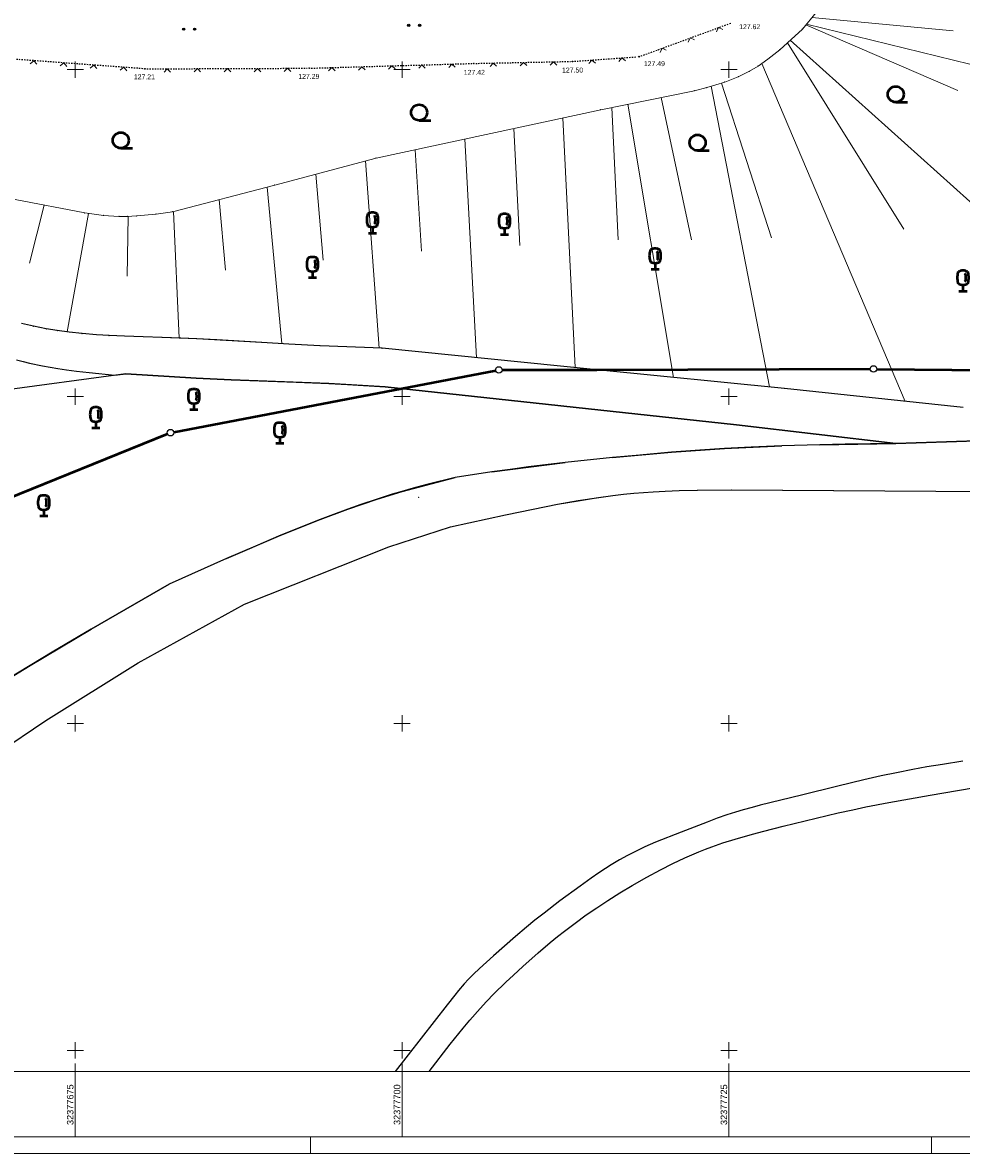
# Model space of a CAD drawing. Header units: metres. Extents: x 32377355 to 32378041, y 5707167 to 5708004.
# Tile 11 of 80: x 32377671 to 32377743, y 5707167 to 5707254. Entities that reach past the tile are written whole.
import ezdxf

# ---------------------------------------------------------------- set-up
doc = ezdxf.new("R2010")
doc.units = ezdxf.units.M
doc.header["$LTSCALE"] = 0.25
doc.linetypes.add('LF1', pattern=[0])
doc.linetypes.add('LF33', pattern=[9.2, 0.1, 0, 9.1])
doc.layers.get('0').update_dxf_attribs({"color": 1, "linetype": 'CONTINUOUS'})
for name, color, linetype, lineweight in [('Bauwerke_ Einrichtungen_ Verkehr', 40, 'CONTINUOUS', 25), ('Besondere Vegetationsmerkmale', 91, 'CONTINUOUS', 25), ('Ebene 71', 71, 'CONTINUOUS', 0), ('Ebene 9082', 7, 'CONTINUOUS', 18), ('Flurstücke_ Grenzpunkte', 51, 'CONTINUOUS', 25), ('Neues Aufmaß Süd', 122, 'CONTINUOUS', 0), ('Reliefformen', 32, 'CONTINUOUS', 25), ('Text zu Ebene 9082', 66, 'CONTINUOUS', 0), ('TN_ Siedlung', 211, 'CONTINUOUS', 25), ('Vermessungspunkte', 211, 'CONTINUOUS', 25)]:
    doc.layers.add(name, color=color, linetype=linetype, lineweight=lineweight)
doc.styles.add('Schrift rechtsgenei', font='Arial.ttf')

# ---------------------------------------------------------------- blocks, each defined once
blk = doc.blocks.new('*X21')
at = {"color": 7, "linetype": 'LF1', "lineweight": 18}
for p, q in [((32377731.347918, 5707253.973632), (32377742.152658, 5707252.964925)), ((32377730.889938, 5707253.410305), (32377742.510752, 5707248.38646)), ((32377730.931093, 5707253.460927), (32377753.50419, 5707247.954317)), ((32377729.69958, 5707252.231022), (32377755.580203, 5707228.995365)), ((32377729.491958, 5707252.0393), (32377738.373255, 5707237.78964)), ((32377727.527128, 5707250.46737), (32377738.473733, 5707224.625905)), ((32377723.642513, 5707248.715815), (32377728.104348, 5707225.72756)), ((32377724.42928, 5707248.95671), (32377728.260862, 5707237.132787)), ((32377719.816638, 5707247.861765), (32377722.145433, 5707236.976045)), ((32377716.056327, 5707247.101092), (32377716.53315, 5707236.968667)), ((32377717.261565, 5707247.3449), (32377720.77422, 5707226.460072)), ((32377712.31131, 5707246.305782), (32377713.232958, 5707227.213685)), ((32377708.559565, 5707245.497765), (32377709.01123, 5707236.5441)), ((32377704.795368, 5707244.687065), (32377705.704735, 5707227.965993)), ((32377701.000865, 5707243.86984), (32377701.488005, 5707236.104267)), ((32377697.198345, 5707243.008602), (32377698.255615, 5707228.696728)), ((32377693.394675, 5707241.993832), (32377693.98029, 5707235.417117)), ((32377689.672217, 5707241.004255), (32377690.795055, 5707229.042442)), ((32377686.011043, 5707240.04939), (32377686.485775, 5707234.656652)), ((32377672.628035, 5707239.63148), (32377671.497103, 5707235.181207)), ((32377682.51862, 5707239.138535), (32377682.955628, 5707229.465697)), ((32377676.015448, 5707238.993882), (32377674.398398, 5707229.941463)), ((32377679.051173, 5707238.773557), (32377678.97148, 5707234.19211))]:
    blk.add_line(p, q, dxfattribs=at)
blk = doc.blocks.new('S112')
at = {"color": 0, "lineweight": -2}
for p, q in [((-0.4, 0.4), (0, 0)), ((0, 0), (0.4, 0.4))]:
    blk.add_line(p, q, dxfattribs=at)
blk = doc.blocks.new('S163')
at = {"lineweight": -2}
blk.add_hatch(color=0, dxfattribs=at).paths.add_polyline_path([(0, 0.031635, -1), (0, -0.031635, -1)], flags=0)
at = {"color": 0, "lineweight": -2}
blk.add_circle((0, 0), 0.031635, dxfattribs=at)
blk = doc.blocks.new('Gras_ Grünanlage_ -fläche_ -land')
at = {"lineweight": -2}
h = blk.add_hatch(color=0, dxfattribs=at)
h.paths.add_polyline_path([(-0.415, 0.085, -1), (-0.415, -0.085, -1)], flags=0)
h.paths.add_polyline_path([(0.415, 0.085, -1), (0.415, -0.085, -1)], flags=0)
at = {"color": 0, "lineweight": -2}
for centre in [(-0.415, 0), (0.415, 0)]:
    blk.add_circle(centre, 0.085, dxfattribs=at)
blk = doc.blocks.new('Baumbestand_ Laubholz', base_point=(0.0007, 0))
at = {"color": 0, "lineweight": -2}
blk.add_line((-0.09557, -0.40303), (0.5, -0.40303), dxfattribs=at)
blk.add_circle((-0.09557, 0), 0.40443, dxfattribs=at)
blk = doc.blocks.new('Laubbaum', base_point=(0, -0.5))
at = {"color": 0, "lineweight": -2}
for p, q in [((-0.25755, 0.14275), (-0.255405, 0.20252)), ((-0.255405, 0.08298), (-0.25755, 0.14275)), ((-0.255405, 0.20252), (-0.248985, 0.261985)), ((-0.248985, 0.023515), (-0.255405, 0.08298)), ((-0.248985, 0.261985), (-0.23832, 0.32084)), ((-0.23832, -0.03534), (-0.248985, 0.023515)), ((-0.23832, 0.32084), (-0.223465, 0.378775)), ((-0.223465, 0.378775), (-0.2045, 0.4355)), ((-0.2045, 0.4355), (-0.170865, 0.45636)), ((-0.170865, 0.45636), (-0.13513, 0.47336)), ((-0.13513, 0.47336), (-0.097725, 0.4863)), ((-0.097725, 0.4863), (-0.05912, 0.495015)), ((-0.05912, 0.495015), (-0.01979, 0.4994)), ((-0.01979, 0.4994), (0.01979, 0.4994)), ((0.01979, 0.4994), (0.05912, 0.495015)), ((0.05912, 0.495015), (0.097725, 0.4863)), ((0.072, 0.3585), (0.09129, 0.335215)), ((0.09129, 0.335215), (0.105485, 0.308515)), ((0.097725, 0.4863), (0.13513, 0.47336)), ((0.114, 0), (0.104515, -0.021505)), ((0.105485, 0.308515), (0.114, 0.2795)), ((0.114, 0.2795), (0.118245, 0.13975)), ((0.118245, 0.13975), (0.114, 0)), ((0.13513, 0.47336), (0.170865, 0.45636)), ((0.170865, 0.45636), (0.2045, 0.4355)), ((0.2045, 0.4355), (0.223465, 0.378775)), ((0.223465, 0.378775), (0.23832, 0.32084)), ((0.23832, 0.32084), (0.248985, 0.261985)), ((0.248985, 0.023515), (0.23832, -0.03534)), ((0.248985, 0.261985), (0.255405, 0.20252)), ((0.255405, 0.08298), (0.248985, 0.023515)), ((0.255405, 0.20252), (0.25755, 0.14275)), ((0.25755, 0.14275), (0.255405, 0.08298)), ((-0.223465, -0.093275), (-0.23832, -0.03534)), ((-0.2045, -0.15), (-0.223465, -0.093275)), ((-0.17082, -0.170725), (-0.2045, -0.15)), ((0.1905, -0.5), (-0.1905, -0.5)), ((-0.135065, -0.187615), (-0.17082, -0.170725)), ((-0.097665, -0.200465), (-0.135065, -0.187615)), ((-0.05908, -0.20912), (-0.097665, -0.200465)), ((-0.019775, -0.213475), (-0.05908, -0.20912)), ((0.019775, -0.213475), (-0.019775, -0.213475)), ((0, -0.2205), (0, -0.5)), ((0.05908, -0.20912), (0.019775, -0.213475)), ((0.097665, -0.200465), (0.05908, -0.20912)), ((0.09082, -0.04061), (0.0735, -0.0565)), ((0.104515, -0.021505), (0.09082, -0.04061)), ((0.135065, -0.187615), (0.097665, -0.200465)), ((0.17082, -0.170725), (0.135065, -0.187615)), ((0.2045, -0.15), (0.17082, -0.170725)), ((0.223465, -0.093275), (0.2045, -0.15)), ((0.23832, -0.03534), (0.223465, -0.093275))]:
    blk.add_line(p, q, dxfattribs=at)
blk = doc.blocks.new('Grenzpunkt mit Abmarkung')
at = {"color": 0, "lineweight": -2}
blk.add_circle((0, 0), 0.5, dxfattribs=at)

msp = doc.modelspace()

# ---------------------------------------------------------------- linework, layer by layer
at = {"layer": 'Bauwerke_ Einrichtungen_ Verkehr', "color": 37, "linetype": 'Continuous', "lineweight": 25, "true_color": 0x805c3b}
for p, q in [((32377671.80272, 5707230.364002), (32377670.88772, 5707230.579002)), ((32377672.78472, 5707230.171002), (32377671.80272, 5707230.364002)), ((32377673.62272, 5707230.035002), (32377672.78472, 5707230.171002)), ((32377674.52772, 5707229.913003), (32377673.62272, 5707230.035002)), ((32377675.52172, 5707229.806002), (32377674.52772, 5707229.913003)), ((32377676.63872, 5707229.715002), (32377675.52172, 5707229.806002)), ((32377677.59272, 5707229.657003), (32377676.63872, 5707229.715002)), ((32377678.78472, 5707229.603002), (32377677.59272, 5707229.657003)), ((32377683.07472, 5707229.471002), (32377678.78472, 5707229.603002)), ((32377684.29272, 5707229.418003), (32377683.07472, 5707229.471002)), ((32377685.83372, 5707229.335002), (32377684.29272, 5707229.418003)), ((32377689.27572, 5707229.118002), (32377685.83372, 5707229.335002)), ((32377691.35372, 5707228.992003), (32377689.27572, 5707229.118002)), ((32377693.72872, 5707228.873003), (32377691.35372, 5707228.992003)), ((32377698.47972, 5707228.688002), (32377693.72872, 5707228.873003)), ((32377714.89472, 5707227.049003), (32377698.47972, 5707228.688002)), ((32377670.51472, 5707227.806002), (32377671.01372, 5707227.676002)), ((32377671.01372, 5707227.676002), (32377671.51072, 5707227.556002)), ((32377671.51072, 5707227.556002), (32377672.51072, 5707227.345002)), ((32377672.51072, 5707227.345002), (32377673.66072, 5707227.145003)), ((32377673.66072, 5707227.145003), (32377674.33472, 5707227.044002)), ((32377674.33472, 5707227.044002), (32377675.10872, 5707226.941003)), ((32377729.25072, 5707225.613002), (32377714.89472, 5707227.049003)), ((32377675.10872, 5707226.941003), (32377676.07872, 5707226.827003)), ((32377676.07872, 5707226.827003), (32377678.02072, 5707226.625002)), ((32377678.02072, 5707226.625002), (32377678.86872, 5707226.738002)), ((32377678.86872, 5707226.738002), (32377684.24272, 5707226.410002)), ((32377684.24272, 5707226.410002), (32377686.93072, 5707226.275003)), ((32377686.93072, 5707226.275003), (32377691.90472, 5707226.085002)), ((32377691.90472, 5707226.085002), (32377694.39072, 5707225.980003)), ((32377694.39072, 5707225.980003), (32377695.83472, 5707225.905002)), ((32377695.83472, 5707225.905002), (32377698.72172, 5707225.735003)), ((32377698.72172, 5707225.735003), (32377725.57172, 5707222.842002)), ((32377742.92972, 5707224.149002), (32377729.25072, 5707225.613002)), ((32377725.57172, 5707222.842002), (32377737.78272, 5707221.403002)), ((32377737.78272, 5707221.403002), (32377759.11672, 5707222.104002)), ((32377741.32872, 5707196.868002), (32377740.13172, 5707196.671002)), ((32377742.88972, 5707197.105003), (32377741.32872, 5707196.868002)), ((32377736.65572, 5707195.987002), (32377735.31872, 5707195.684003)), ((32377737.82472, 5707196.235003), (32377736.65572, 5707195.987002)), ((32377739.08272, 5707196.482002), (32377737.82472, 5707196.235003)), ((32377740.13172, 5707196.671002), (32377739.08272, 5707196.482002)), ((32377733.32672, 5707195.206002), (32377730.55172, 5707194.517002)), ((32377735.31872, 5707195.684003), (32377733.32672, 5707195.206002)), ((32377740.39872, 5707194.517002), (32377745.05272, 5707195.317002)), ((32377730.55172, 5707194.517002), (32377727.38572, 5707193.740002)), ((32377737.24472, 5707193.958003), (32377740.39872, 5707194.517002)), ((32377726.08472, 5707193.389003), (32377725.50172, 5707193.215002)), ((32377726.77172, 5707193.580002), (32377726.08472, 5707193.389003)), ((32377727.38572, 5707193.740002), (32377726.77172, 5707193.580002)), ((32377733.36272, 5707193.161002), (32377734.47272, 5707193.405002)), ((32377734.47272, 5707193.405002), (32377735.47472, 5707193.615002)), ((32377735.47472, 5707193.615002), (32377737.24472, 5707193.958003)), ((32377723.33772, 5707192.463003), (32377721.34972, 5707191.691003)), ((32377724.10872, 5707192.747003), (32377723.33772, 5707192.463003)), ((32377724.85472, 5707193.006002), (32377724.10872, 5707192.747003)), ((32377725.50172, 5707193.215002), (32377724.85472, 5707193.006002)), ((32377729.15272, 5707192.149002), (32377731.67972, 5707192.769002)), ((32377731.67972, 5707192.769002), (32377733.36272, 5707193.161002)), ((32377721.34972, 5707191.691003), (32377719.39472, 5707190.911002)), ((32377726.80072, 5707191.540002), (32377727.67072, 5707191.773002)), ((32377727.67072, 5707191.773002), (32377729.15272, 5707192.149002)), ((32377719.39472, 5707190.911002), (32377718.57072, 5707190.555003)), ((32377723.70672, 5707190.569002), (32377724.53972, 5707190.861003)), ((32377724.53972, 5707190.861003), (32377725.49372, 5707191.164002)), ((32377725.49372, 5707191.164002), (32377726.80072, 5707191.540002)), ((32377717.23472, 5707189.904002), (32377716.64672, 5707189.578002)), ((32377717.84872, 5707190.217002), (32377717.23472, 5707189.904002)), ((32377718.57072, 5707190.555003), (32377717.84872, 5707190.217002)), ((32377721.62672, 5707189.715002), (32377722.16772, 5707189.954002)), ((32377722.16772, 5707189.954002), (32377722.69272, 5707190.175002)), ((32377722.69272, 5707190.175002), (32377723.20572, 5707190.380002)), ((32377723.20572, 5707190.380002), (32377723.70672, 5707190.569002)), ((32377716.00172, 5707189.190003), (32377715.55872, 5707188.908002)), ((32377716.64672, 5707189.578002), (32377716.00172, 5707189.190003)), ((32377719.76672, 5707188.809003), (32377720.72472, 5707189.291002)), ((32377720.72472, 5707189.291002), (32377721.62672, 5707189.715002)), ((32377714.46972, 5707188.171002), (32377713.62272, 5707187.569002)), ((32377715.06272, 5707188.580002), (32377714.46972, 5707188.171002)), ((32377715.55872, 5707188.908002), (32377715.06272, 5707188.580002)), ((32377717.60972, 5707187.612002), (32377718.73772, 5707188.256002)), ((32377718.73772, 5707188.256002), (32377719.76672, 5707188.809003)), ((32377713.62272, 5707187.569002), (32377712.07672, 5707186.433002)), ((32377716.65172, 5707187.037003), (32377717.60972, 5707187.612002)), ((32377712.07672, 5707186.433002), (32377710.86372, 5707185.503003)), ((32377714.89872, 5707185.911002), (32377715.75072, 5707186.471002)), ((32377715.75072, 5707186.471002), (32377716.65172, 5707187.037003)), ((32377714.09072, 5707185.356003), (32377714.89872, 5707185.911002)), ((32377710.16872, 5707184.948002), (32377709.53072, 5707184.423003)), ((32377710.86372, 5707185.503003), (32377710.16872, 5707184.948002)), ((32377712.41972, 5707184.118002), (32377713.23272, 5707184.736003)), ((32377713.23272, 5707184.736003), (32377714.09072, 5707185.356003)), ((32377709.53072, 5707184.423003), (32377708.68372, 5707183.700002)), ((32377711.89872, 5707183.705002), (32377712.41972, 5707184.118002)), ((32377708.68372, 5707183.700002), (32377707.00672, 5707182.224003)), ((32377710.40972, 5707182.456002), (32377711.34272, 5707183.250002)), ((32377711.34272, 5707183.250002), (32377711.89872, 5707183.705002)), ((32377707.00672, 5707182.224003), (32377705.92172, 5707181.256002)), ((32377709.25072, 5707181.429003), (32377710.40972, 5707182.456002)), ((32377705.92172, 5707181.256002), (32377705.47272, 5707180.831002)), ((32377708.52372, 5707180.765003), (32377709.25072, 5707181.429003)), ((32377705.08272, 5707180.441003), (32377704.75772, 5707180.093003)), ((32377705.47272, 5707180.831002), (32377705.08272, 5707180.441003)), ((32377707.94772, 5707180.226002), (32377708.52372, 5707180.765003)), ((32377704.30972, 5707179.570002), (32377704.03572, 5707179.229002)), ((32377704.75772, 5707180.093003), (32377704.30972, 5707179.570002)), ((32377707.01972, 5707179.321003), (32377707.94772, 5707180.226002)), ((32377704.03572, 5707179.229002), (32377703.45472, 5707178.478002)), ((32377705.96572, 5707178.212002), (32377706.46172, 5707178.747003)), ((32377706.46172, 5707178.747003), (32377707.01972, 5707179.321003)), ((32377703.45472, 5707178.478002), (32377699.466752, 5707173.3775)), ((32377705.18672, 5707177.320002), (32377705.96572, 5707178.212002)), ((32377704.68072, 5707176.711002), (32377705.18672, 5707177.320002)), ((32377703.68572, 5707175.479002), (32377704.68072, 5707176.711002)), ((32377702.073545, 5707173.3775), (32377703.68572, 5707175.479002))]:
    msp.add_line(p, q, dxfattribs=at)
at = {"layer": 'Bauwerke_ Einrichtungen_ Verkehr', "color": 253, "linetype": 'Continuous', "lineweight": 25, "true_color": 0xb2b2b2}
for p, q in [((32377759.11672, 5707222.104002), (32377737.78572, 5707221.405002)), ((32377724.67772, 5707221.028002), (32377722.77872, 5707220.904002)), ((32377724.67972, 5707221.029002), (32377722.78072, 5707220.905002)), ((32377726.71272, 5707221.134003), (32377724.67772, 5707221.028002)), ((32377726.71472, 5707221.135002), (32377724.67972, 5707221.029002)), ((32377729.04072, 5707221.227002), (32377726.71272, 5707221.134003)), ((32377729.04372, 5707221.228002), (32377726.71472, 5707221.135002)), ((32377731.95272, 5707221.307002), (32377729.04072, 5707221.227002)), ((32377731.95572, 5707221.309003), (32377729.04372, 5707221.228002)), ((32377733.89472, 5707221.346002), (32377731.95272, 5707221.307002)), ((32377733.89772, 5707221.347002), (32377731.95572, 5707221.309003)), ((32377737.78272, 5707221.403002), (32377733.89472, 5707221.346002)), ((32377737.78572, 5707221.405002), (32377733.89772, 5707221.347002)), ((32377716.09572, 5707220.324002), (32377712.48372, 5707219.961002)), ((32377716.09672, 5707220.325002), (32377712.48472, 5707219.962002)), ((32377717.90072, 5707220.497003), (32377716.09572, 5707220.324002)), ((32377717.90272, 5707220.498003), (32377716.09672, 5707220.325002)), ((32377720.60972, 5707220.736003), (32377717.90072, 5707220.497003)), ((32377720.61172, 5707220.737002), (32377717.90272, 5707220.498003)), ((32377722.77872, 5707220.904002), (32377720.60972, 5707220.736003)), ((32377722.78072, 5707220.905002), (32377720.61172, 5707220.737002)), ((32377708.27172, 5707219.426002), (32377706.86872, 5707219.230003)), ((32377708.27072, 5707219.426002), (32377706.86872, 5707219.230003)), ((32377709.67372, 5707219.611003), (32377708.27072, 5707219.426002)), ((32377709.67472, 5707219.611003), (32377708.27172, 5707219.426002)), ((32377712.48372, 5707219.961002), (32377709.67372, 5707219.611003)), ((32377712.48472, 5707219.962002), (32377709.67472, 5707219.611003)), ((32377704.06672, 5707218.817002), (32377701.89972, 5707218.261002)), ((32377704.06672, 5707218.817002), (32377701.99772, 5707218.288003)), ((32377706.86872, 5707219.230003), (32377704.06672, 5707218.817002)), ((32377699.25372, 5707217.521002), (32377698.09672, 5707217.159002)), ((32377699.25472, 5707217.521002), (32377698.09672, 5707217.159002)), ((32377699.99572, 5707217.739002), (32377699.25372, 5707217.521002)), ((32377700.00072, 5707217.741003), (32377699.25472, 5707217.521002)), ((32377700.84972, 5707217.979002), (32377699.99572, 5707217.739002)), ((32377700.84972, 5707217.980003), (32377700.00072, 5707217.741003)), ((32377701.99772, 5707218.288003), (32377700.84972, 5707217.980003)), ((32377701.89972, 5707218.261002), (32377700.84972, 5707217.979002)), ((32377716.13072, 5707217.422002), (32377716.94772, 5707217.519002)), ((32377716.13172, 5707217.422002), (32377716.94772, 5707217.519002)), ((32377716.94772, 5707217.519002), (32377717.72772, 5707217.599003)), ((32377717.72772, 5707217.599003), (32377718.47772, 5707217.666002)), ((32377717.72772, 5707217.599003), (32377718.47672, 5707217.666002)), ((32377718.47672, 5707217.666002), (32377719.19872, 5707217.719003)), ((32377718.47772, 5707217.666002), (32377719.19972, 5707217.719003)), ((32377719.19872, 5707217.719003), (32377720.13272, 5707217.772002)), ((32377719.19972, 5707217.719003), (32377720.13472, 5707217.772002)), ((32377720.13272, 5707217.772002), (32377721.19872, 5707217.812002)), ((32377720.13472, 5707217.772002), (32377721.19972, 5707217.812002)), ((32377721.19872, 5707217.812002), (32377722.57372, 5707217.841002)), ((32377721.19972, 5707217.812002), (32377722.58772, 5707217.841002)), ((32377722.57372, 5707217.841002), (32377725.21372, 5707217.852002)), ((32377722.58772, 5707217.841002), (32377725.21472, 5707217.853002)), ((32377725.21372, 5707217.852002), (32377754.98272, 5707217.671002)), ((32377725.21472, 5707217.853002), (32377754.98372, 5707217.672002)), ((32377696.85372, 5707216.742003), (32377695.84672, 5707216.386002)), ((32377696.85372, 5707216.743002), (32377695.85072, 5707216.388002)), ((32377698.09672, 5707217.159002), (32377696.85372, 5707216.743002)), ((32377698.09672, 5707217.159002), (32377696.85372, 5707216.742003)), ((32377710.02072, 5707216.396002), (32377711.89472, 5707216.758003)), ((32377710.02072, 5707216.395003), (32377711.90272, 5707216.758003)), ((32377711.89472, 5707216.758003), (32377713.46872, 5707217.033002)), ((32377711.90272, 5707216.758003), (32377713.47572, 5707217.034002)), ((32377713.46872, 5707217.033002), (32377714.86172, 5707217.250002)), ((32377713.47572, 5707217.034002), (32377714.86572, 5707217.250002)), ((32377714.86172, 5707217.250002), (32377716.13172, 5707217.422002)), ((32377714.86572, 5707217.250002), (32377716.13072, 5707217.422002)), ((32377694.75272, 5707215.982002), (32377693.53572, 5707215.514003)), ((32377694.75972, 5707215.985003), (32377693.54272, 5707215.517002)), ((32377695.84672, 5707216.386002), (32377694.75272, 5707215.982002)), ((32377695.85072, 5707216.388002), (32377694.75972, 5707215.985003)), ((32377703.70472, 5707215.027002), (32377707.90872, 5707215.956002)), ((32377703.70472, 5707215.027002), (32377707.90872, 5707215.955002)), ((32377707.90872, 5707215.956002), (32377710.02072, 5707216.396002)), ((32377707.90872, 5707215.955002), (32377710.02072, 5707216.395003)), ((32377692.12272, 5707214.951003), (32377690.56372, 5707214.309003)), ((32377692.12272, 5707214.951003), (32377690.56372, 5707214.310003)), ((32377693.54272, 5707215.517002), (32377692.12272, 5707214.951003)), ((32377693.53572, 5707215.514003), (32377692.12272, 5707214.951003)), ((32377698.99672, 5707213.497003), (32377703.70472, 5707215.027002)), ((32377690.56372, 5707214.310003), (32377688.79172, 5707213.559003)), ((32377690.56372, 5707214.309003), (32377688.79172, 5707213.559003)), ((32377688.79172, 5707213.559003), (32377686.58672, 5707212.601002)), ((32377687.95972, 5707209.111003), (32377698.99672, 5707213.497003)), ((32377686.58672, 5707212.601002), (32377682.19372, 5707210.645003)), ((32377682.19372, 5707210.645003), (32377678.20572, 5707208.352002)), ((32377679.82872, 5707204.645003), (32377687.95972, 5707209.111003)), ((32377679.82872, 5707204.646002), (32377687.95972, 5707209.111003)), ((32377678.20572, 5707208.352002), (32377676.21672, 5707207.198002)), ((32377676.21672, 5707207.198002), (32377673.24472, 5707205.448002)), ((32377673.24472, 5707205.448002), (32377671.54472, 5707204.429003)), ((32377672.74472, 5707200.219003), (32377679.82872, 5707204.645003)), ((32377672.74572, 5707200.219003), (32377679.82872, 5707204.646002)), ((32377671.54472, 5707204.429003), (32377669.60772, 5707203.254002)), ((32377664.45372, 5707194.615002), (32377672.74472, 5707200.219003)), ((32377664.45372, 5707194.615002), (32377672.74572, 5707200.219003))]:
    msp.add_line(p, q, dxfattribs=at)
at = {"layer": 'Ebene 71', "color": 7, "linetype": 'Continuous', "lineweight": 9}
for p, q in [((32377674.99972, 5707249.372003), (32377674.99972, 5707250.622003)), ((32377699.99972, 5707249.372003), (32377699.99972, 5707250.622003)), ((32377724.99972, 5707249.372003), (32377724.99972, 5707250.622003)), ((32377674.37472, 5707249.997003), (32377675.62472, 5707249.997003)), ((32377699.37472, 5707249.997003), (32377700.62472, 5707249.997003)), ((32377724.37472, 5707249.997003), (32377725.62472, 5707249.997003)), ((32377674.99972, 5707224.372003), (32377674.99972, 5707225.622003)), ((32377699.99972, 5707224.372003), (32377699.99972, 5707225.622003)), ((32377724.99972, 5707224.372003), (32377724.99972, 5707225.622003)), ((32377674.37472, 5707224.997003), (32377675.62472, 5707224.997003)), ((32377699.37472, 5707224.997003), (32377700.62472, 5707224.997003)), ((32377724.37472, 5707224.997003), (32377725.62472, 5707224.997003)), ((32377674.99972, 5707199.372003), (32377674.99972, 5707200.622003)), ((32377699.99972, 5707199.372003), (32377699.99972, 5707200.622003)), ((32377724.99972, 5707199.372003), (32377724.99972, 5707200.622003)), ((32377674.37472, 5707199.997003), (32377675.62472, 5707199.997003)), ((32377699.37472, 5707199.997003), (32377700.62472, 5707199.997003)), ((32377724.37472, 5707199.997003), (32377725.62472, 5707199.997003)), ((32377674.99972, 5707174.372003), (32377674.99972, 5707175.622003)), ((32377699.99972, 5707174.372003), (32377699.99972, 5707175.622003)), ((32377724.99972, 5707174.372003), (32377724.99972, 5707175.622003)), ((32377674.37472, 5707174.997003), (32377675.62472, 5707174.997003)), ((32377699.37472, 5707174.997003), (32377700.62472, 5707174.997003)), ((32377724.37472, 5707174.997003), (32377725.62472, 5707174.997003)), ((32377674.99972, 5707173.3775), (32377674.99972, 5707174.0025)), ((32377699.99972, 5707173.3775), (32377699.99972, 5707174.0025)), ((32377724.99972, 5707173.3775), (32377724.99972, 5707174.0025))]:
    msp.add_line(p, q, dxfattribs=at)
at = {"layer": 'Ebene 71', "color": 7, "lineweight": 18}
for p, q in [((32377674.99972, 5707173.3775), (32377674.99972, 5707168.3775)), ((32377699.99972, 5707173.3775), (32377699.99972, 5707168.3775)), ((32377724.99972, 5707173.3775), (32377724.99972, 5707168.3775))]:
    msp.add_line(p, q, dxfattribs=at)
at = {"layer": 'Ebene 71', "color": 7, "linetype": 'Continuous', "lineweight": 18}
for p, q in [((32377692.9975, 5707167.1275), (32377692.9975, 5707168.3775)), ((32377740.4975, 5707167.1275), (32377740.4975, 5707168.3775))]:
    msp.add_line(p, q, dxfattribs=at)
msp.add_lwpolyline([(32377355.4975, 5707167.1275), (32377355.4975, 5708004.388635), (32378040.685612, 5708004.388635), (32378040.685612, 5707167.1275), (32377355.4975, 5707167.1275)], close=True, dxfattribs=at)
at = {"layer": 'Ebene 71', "color": 7, "lineweight": 18}
for points in [[(32377361.77, 5707168.4), (32377361.77, 5708003.116135), (32378015.663113, 5708003.116135), (32378015.663113, 5707168.4), (32377361.77, 5707168.4)], [(32377366.7475, 5707173.3775), (32377366.7475, 5707998.138635), (32378010.685612, 5707998.138635), (32378010.685612, 5707173.3775), (32377366.7475, 5707173.3775)]]:
    msp.add_lwpolyline(points, close=True, dxfattribs=at)
at = {"layer": 'Flurstücke_ Grenzpunkte', "color": 7, "linetype": 'Continuous', "lineweight": 50}
for p, q in [((32377707.66272, 5707227.02967), (32377714.89472, 5707227.049003)), ((32377714.89472, 5707227.049003), (32377735.809723, 5707227.102365)), ((32377736.30971, 5707227.100603), (32377758.319733, 5707226.8894)), ((32377682.541285, 5707222.27989), (32377707.167158, 5707226.982112)), ((32377658.752453, 5707212.701815), (32377682.06399, 5707222.139187))]:
    msp.add_line(p, q, dxfattribs=at)
at = {"layer": 'Neues Aufmaß Süd', "color": 7, "linetype": 'LF1', "lineweight": 18}
for p, q in [((32377731.66772, 5707254.367003), (32377730.62872, 5707253.089003)), ((32377730.62872, 5707253.089003), (32377729.47972, 5707252.028002)), ((32377728.88572, 5707251.509003), (32377727.97972, 5707250.784002)), ((32377729.47972, 5707252.028002), (32377728.88572, 5707251.509003)), ((32377727.97972, 5707250.784002), (32377727.24072, 5707250.267002)), ((32377726.56972, 5707249.865002), (32377725.71472, 5707249.442002)), ((32377727.24072, 5707250.267002), (32377726.56972, 5707249.865002)), ((32377724.68172, 5707249.034002), (32377723.30672, 5707248.613002)), ((32377725.71472, 5707249.442002), (32377724.68172, 5707249.034002)), ((32377722.35872, 5707248.376002), (32377715.19572, 5707246.927002)), ((32377723.30672, 5707248.613002), (32377722.35872, 5707248.376002)), ((32377715.19572, 5707246.927002), (32377698.02072, 5707243.228002)), ((32377698.02072, 5707243.228002), (32377690.26172, 5707241.158002)), ((32377690.26172, 5707241.158002), (32377682.44372, 5707239.119002)), ((32377675.73272, 5707239.032003), (32377670.40872, 5707240.060003)), ((32377682.44372, 5707239.119002), (32377681.18772, 5707238.952003)), ((32377677.15672, 5707238.840002), (32377675.73272, 5707239.032003)), ((32377678.34872, 5707238.767002), (32377677.15672, 5707238.840002)), ((32377678.97772, 5707238.770003), (32377678.34872, 5707238.767002)), ((32377679.70072, 5707238.805003), (32377678.97772, 5707238.770003)), ((32377681.18772, 5707238.952003), (32377679.70072, 5707238.805003)), ((32377670.88772, 5707230.579002), (32377671.80272, 5707230.364002)), ((32377671.80272, 5707230.364002), (32377672.78472, 5707230.171002)), ((32377672.78472, 5707230.171002), (32377673.62272, 5707230.035002)), ((32377673.62272, 5707230.035002), (32377675.52172, 5707229.806002)), ((32377675.52172, 5707229.806002), (32377677.59272, 5707229.657003)), ((32377677.59272, 5707229.657003), (32377684.29272, 5707229.418003)), ((32377684.29272, 5707229.418003), (32377693.72872, 5707228.873003)), ((32377693.72872, 5707228.873003), (32377698.47972, 5707228.688002)), ((32377698.47972, 5707228.688002), (32377729.25072, 5707225.613002)), ((32377729.25072, 5707225.613002), (32377742.92972, 5707224.149002))]:
    msp.add_line(p, q, dxfattribs=at)
at = {"layer": 'Neues Aufmaß Süd', "color": 7, "linetype": 'LF33', "lineweight": 25}
for p, q in [((32377718.283932, 5707251.034772, 127.497), (32377725.19651, 5707253.564233, 127.618)), ((32377680.178573, 5707250.06126, 127.208), (32377670.47287, 5707250.774742, 126.842)), ((32377693.060217, 5707250.10247, 127.295), (32377705.329223, 5707250.459535, 127.415)), ((32377705.636253, 5707250.467132, 127.419), (32377712.87919, 5707250.61487, 127.498)), ((32377713.185895, 5707250.62892, 127.5), (32377717.986547, 5707250.971085, 127.494)), ((32377680.485282, 5707250.050587, 127.215), (32377692.75316, 5707250.097415, 127.292))]:
    msp.add_line(p, q, dxfattribs=at)
at = {"layer": 'Neues Aufmaß Süd', "color": 7, "lineweight": 18}
for p in [(32377730.62872, 5707253.089003), (32377728.88572, 5707251.509003), (32377729.47972, 5707252.028002), (32377727.97972, 5707250.784002), (32377726.56972, 5707249.865002), (32377727.24072, 5707250.267002), (32377724.68172, 5707249.034002), (32377725.71472, 5707249.442002), (32377722.35872, 5707248.376002), (32377723.30672, 5707248.613002), (32377715.19572, 5707246.927002), (32377698.02072, 5707243.228002), (32377690.26172, 5707241.158002), (32377682.44372, 5707239.119002), (32377675.73272, 5707239.032003), (32377677.15672, 5707238.840002), (32377678.34872, 5707238.767002), (32377678.97772, 5707238.770003), (32377679.70072, 5707238.805003), (32377681.18772, 5707238.952003), (32377671.80272, 5707230.364002), (32377671.80272, 5707230.364002), (32377672.78472, 5707230.171002), (32377672.78472, 5707230.171002), (32377673.62272, 5707230.035002), (32377673.62272, 5707230.035002), (32377675.52172, 5707229.806002), (32377675.52172, 5707229.806002), (32377677.59272, 5707229.657003), (32377677.59272, 5707229.657003), (32377684.29272, 5707229.418003), (32377684.29272, 5707229.418003), (32377693.72872, 5707228.873003), (32377693.72872, 5707228.873003), (32377698.47972, 5707228.688002), (32377698.47972, 5707228.688002), (32377729.25072, 5707225.613002), (32377729.25072, 5707225.613002)]:
    msp.add_point(p, dxfattribs=at)
at = {"layer": 'Reliefformen', "color": 37, "linetype": 'Continuous', "lineweight": 25, "true_color": 0x805c3b}
for p, q in [((32377678.86872, 5707226.738002), (32377668.70572, 5707225.373003)), ((32377684.24272, 5707226.410002), (32377678.86872, 5707226.738002)), ((32377686.93072, 5707226.275003), (32377684.24272, 5707226.410002)), ((32377694.39072, 5707225.980003), (32377686.93072, 5707226.275003)), ((32377698.72172, 5707225.735003), (32377694.39072, 5707225.980003)), ((32377725.57172, 5707222.842002), (32377698.72172, 5707225.735003)), ((32377737.78272, 5707221.403002), (32377725.57172, 5707222.842002)), ((32377720.60972, 5707220.736003), (32377724.67772, 5707221.028002)), ((32377720.60972, 5707220.736003), (32377724.67772, 5707221.028002)), ((32377724.67772, 5707221.028002), (32377729.04072, 5707221.227002)), ((32377724.67772, 5707221.028002), (32377729.04072, 5707221.227002)), ((32377731.95272, 5707221.307002), (32377737.78272, 5707221.403002)), ((32377731.95272, 5707221.307002), (32377737.78272, 5707221.403002)), ((32377716.09572, 5707220.324002), (32377720.60972, 5707220.736003)), ((32377716.09572, 5707220.324002), (32377720.60972, 5707220.736003)), ((32377706.86872, 5707219.230003), (32377712.48372, 5707219.961002)), ((32377706.86872, 5707219.230003), (32377712.48372, 5707219.961002)), ((32377700.00072, 5707217.741003), (32377704.06672, 5707218.817002)), ((32377700.00072, 5707217.741003), (32377704.06672, 5707218.817002)), ((32377698.09672, 5707217.159002), (32377700.00072, 5707217.741003)), ((32377698.09672, 5707217.159002), (32377700.00072, 5707217.741003)), ((32377695.84672, 5707216.386002), (32377698.09672, 5707217.159002)), ((32377695.84672, 5707216.386002), (32377698.09672, 5707217.159002)), ((32377693.53572, 5707215.514003), (32377695.84672, 5707216.386002)), ((32377693.53572, 5707215.514003), (32377695.84672, 5707216.386002)), ((32377690.56372, 5707214.310003), (32377693.53572, 5707215.514003)), ((32377690.56372, 5707214.310003), (32377693.53572, 5707215.514003)), ((32377686.58672, 5707212.601002), (32377690.56372, 5707214.310003)), ((32377686.58672, 5707212.601002), (32377690.56372, 5707214.310003)), ((32377676.21672, 5707207.198002), (32377682.19372, 5707210.645003)), ((32377676.21672, 5707207.198002), (32377682.19372, 5707210.645003)), ((32377671.54472, 5707204.429003), (32377676.21672, 5707207.198002)), ((32377671.54472, 5707204.429003), (32377676.21672, 5707207.198002)), ((32377667.19372, 5707201.773002), (32377671.54472, 5707204.429003)), ((32377667.19372, 5707201.773002), (32377671.54472, 5707204.429003))]:
    msp.add_line(p, q, dxfattribs=at)
at = {"layer": 'TN_ Siedlung', "color": 253, "linetype": 'Continuous', "lineweight": 25, "true_color": 0xb2b2b2}
for p, q in [((32377737.78272, 5707221.403002), (32377759.11672, 5707222.104002)), ((32377716.09572, 5707220.324002), (32377719.19072, 5707220.611003)), ((32377719.19072, 5707220.611003), (32377720.60972, 5707220.736003))]:
    msp.add_line(p, q, dxfattribs=at)
at = {"layer": 'Vermessungspunkte', "color": 7, "lineweight": 18}
msp.add_point((32377701.26072, 5707217.295002), dxfattribs=at)

# ---------------------------------------------------------------- block references
at = {"layer": 'Besondere Vegetationsmerkmale', "color": 116, "lineweight": 50, "true_color": 0x008230, "xscale": 1.625, "yscale": 1.625, "zscale": 1.625}
for p in [(32377697.74372, 5707237.463003), (32377707.83772, 5707237.371002), (32377693.15272, 5707234.063002), (32377719.35972, 5707234.711002), (32377742.90772, 5707233.039002), (32377684.07772, 5707223.969003), (32377676.57672, 5707222.580002), (32377690.65272, 5707221.398002), (32377672.59472, 5707215.841002)]:
    msp.add_blockref('Laubbaum', p, dxfattribs=at)
at = {"layer": 'Ebene 9082', "color": 116, "lineweight": 25, "true_color": 0x008230}
for p in [(32377683.720387, 5707253.084335), (32377700.928513, 5707253.38206)]:
    msp.add_blockref('Gras_ Grünanlage_ -fläche_ -land', p, dxfattribs=at)
at = {"layer": 'Ebene 9082', "color": 116, "lineweight": 50, "true_color": 0x008230, "xscale": 1.5, "yscale": 1.5, "zscale": 1.5}
for p in [(32377737.909245, 5707248.105465), (32377701.449815, 5707246.708867), (32377678.630853, 5707244.584762), (32377722.750038, 5707244.403075)]:
    msp.add_blockref('Baumbestand_ Laubholz', p, dxfattribs=at)
at = {"layer": 'Flurstücke_ Grenzpunkte', "color": 7, "lineweight": 25, "xscale": 0.5, "yscale": 0.5, "zscale": 0.5}
for p in [(32377707.41272, 5707227.029002), (32377736.05972, 5707227.103002), (32377682.29572, 5707222.233002)]:
    msp.add_blockref('Grenzpunkt mit Abmarkung', p, dxfattribs=at)
at = {"layer": 'Neues Aufmaß Süd', "color": 7, "lineweight": 18}
msp.add_blockref('*X21', (0, 0), dxfattribs=at)
at = {"layer": 'Neues Aufmaß Süd', "color": 7, "lineweight": 18, "xscale": 0.625, "yscale": 0.625, "zscale": 0.625}
for p, rotation in [((32377724.206245, 5707253.201872, 127.601), 200.099), ((32377722.04631, 5707252.411505, 127.563), 200.099), ((32377719.886375, 5707251.62114, 127.525), 200.099), ((32377671.832612, 5707250.674787, 126.893), 175.796), ((32377674.126425, 5707250.506165, 126.98), 175.796), ((32377703.817765, 5707250.415547, 127.401), 181.667), ((32377706.983195, 5707250.494607, 127.433), 181.169), ((32377709.282715, 5707250.541512, 127.459), 181.169), ((32377711.582238, 5707250.588415, 127.484), 181.169), ((32377714.523805, 5707250.724278, 127.498), 184.077), ((32377716.817985, 5707250.887795, 127.496), 184.077), ((32377676.420235, 5707250.337542, 127.066), 175.796), ((32377678.714045, 5707250.16892, 127.153), 175.796), ((32377682.044255, 5707250.056537, 127.225), 180.219), ((32377684.344238, 5707250.065317, 127.239), 180.219), ((32377686.64422, 5707250.074098, 127.254), 180.219), ((32377688.944205, 5707250.082877, 127.268), 180.219), ((32377691.244188, 5707250.091655, 127.283), 180.219), ((32377694.621658, 5707250.147912, 127.31), 181.667), ((32377696.920685, 5707250.21482, 127.333), 181.667), ((32377699.21971, 5707250.28173, 127.355), 181.667), ((32377701.518738, 5707250.348637, 127.378), 181.667)]:
    msp.add_blockref('S112', p, dxfattribs=dict(at, rotation=rotation))
at = {"layer": 'Neues Aufmaß Süd', "color": 7, "lineweight": 25, "xscale": 0.88, "yscale": 0.88, "zscale": 0.88}
for p in [(32377705.48272, 5707250.464003, 127.417), (32377713.03272, 5707250.618002, 127.5), (32377718.13972, 5707250.982002, 127.494), (32377680.33172, 5707250.050002, 127.214), (32377692.90672, 5707250.098002, 127.293)]:
    msp.add_blockref('S163', p, dxfattribs=at)

# ---------------------------------------------------------------- texts
at = {"layer": 'Ebene 71', "color": 7, "lineweight": 18, "char_height": 0.5, "attachment_point": 7, "rotation": 90, "line_spacing_factor": 0.69, "style": 'Schrift rechtsgenei'}
for s, insert in [('32377675', (32377674.87472, 5707169.2975)), ('32377700', (32377699.87472, 5707169.2975)), ('32377725', (32377724.87472, 5707169.2975))]:
    msp.add_mtext(s, dxfattribs=dict(at, insert=insert))
at = {"layer": 'Text zu Ebene 9082', "color": 7, "lineweight": 18, "char_height": 0.3775, "attachment_point": 7, "line_spacing_factor": 0.69, "style": 'Schrift rechtsgenei'}
for s, insert in [('127.62', (32377725.787188, 5707253.079455, 127.621)), ('127.49', (32377718.495865, 5707250.253413, 127.494)), ('127.21', (32377679.490403, 5707249.253305, 127.214)), ('127.29', (32377692.06724, 5707249.280392, 127.293)), ('127.42', (32377704.725715, 5707249.594012, 127.417)), ('127.50', (32377712.237335, 5707249.763575, 127.5))]:
    msp.add_mtext(s, dxfattribs=dict(at, insert=insert))

doc.saveas('drawing.dxf')
